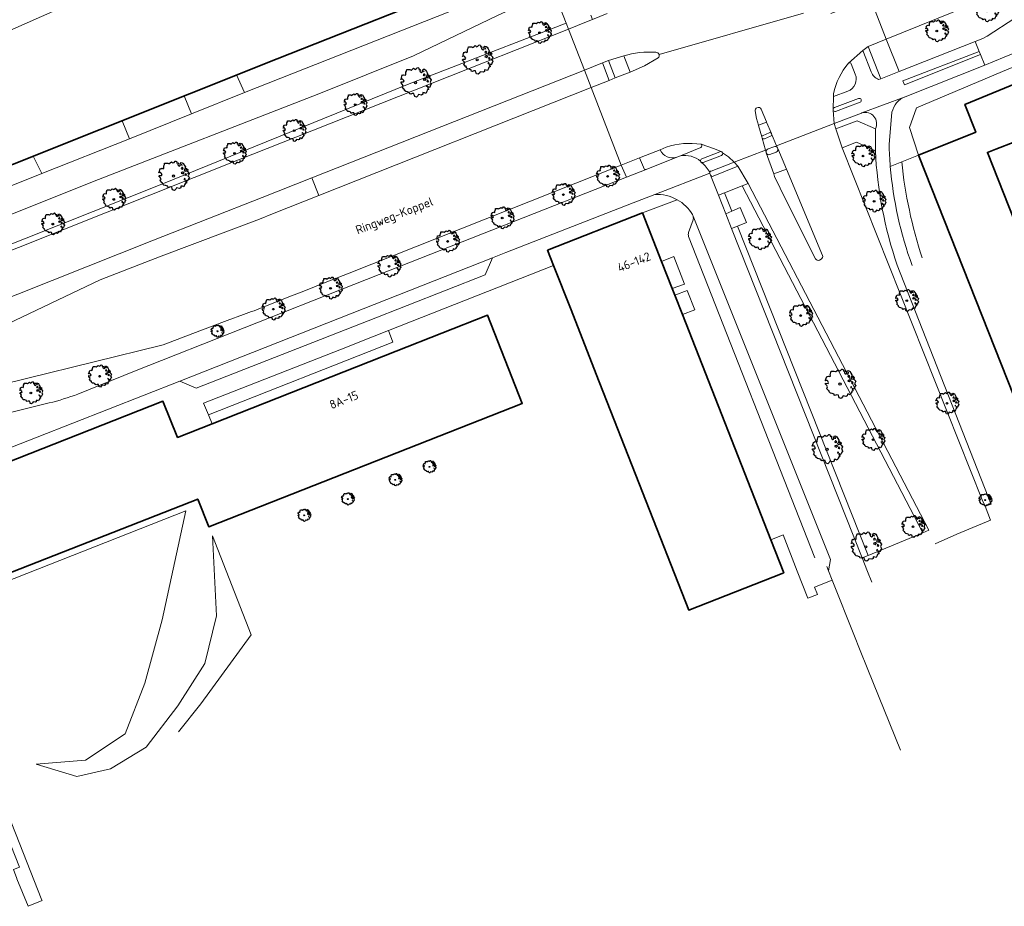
# Model space of a CAD drawing. Header units: metres. Extents: x 152391 to 157968, y 462336 to 467280.
# Tile 150 of 256: x 154747 to 154899, y 464107 to 464243. Entities that reach past the tile are written whole.
import ezdxf
from ezdxf.enums import TextEntityAlignment as Align

# ---------------------------------------------------------------- set-up
doc = ezdxf.new("R2010")
doc.units = ezdxf.units.M
doc.header["$LTSCALE"] = 0.75
doc.layers.get('0').update_dxf_attribs({"lineweight": 25})
for name, color, linetype, lineweight in [('B-GV-GR-BOOM-S', 252, 'Continuous', 25), ('B-WE-GK-BESCHOEIING-G', 251, 'GK-BESCHOEIING', 35), ('B-WE-GR-GROENVOORZIENING-GV', 251, 'Continuous', 18), ('B-WE-GR-HAAG-GV', 251, 'Continuous', 13), ('B-WE-GW-TALUD_KRUIN-G', 251, 'Continuous', 18), ('B-WE-OG-BEBOUWING-GV', 6, 'Continuous', 35), ('B-WE-OG-BEBOUWING-T18', 1, 'Continuous', 18), ('B-WE-OG-TERREIN_CULTUURSCHEIDING-GV', 251, 'Continuous', 18), ('B-WE-OG-TOPOGRAFIE-T18', 1, 'Continuous', 18), ('B-WE-OG-WATER_KANAAL-GV', 251, 'Continuous', 18), ('B-WE-OG-WATER_SLOOT-GV', 251, 'Continuous', 18), ('B-WE-VH-VERHARDING_ASFALT-GV', 251, 'Continuous', 18), ('B-WE-VH-VERHARDING_BETON-GV', 251, 'Continuous', 18), ('B-WE-VH-VERHARDING_BETONSTRAATSTEEN-GV', 251, 'Continuous', 18), ('B-WE-VH-VERHARDING_TEGEL-GV', 251, 'Continuous', 18)]:
    doc.layers.add(name, color=color, linetype=linetype, lineweight=lineweight)
doc.styles.add('NLCS-ISO-M750-T18', font='NLCS-ISO.ttf', dxfattribs={"height": 1.35})
doc.linetypes.add('GK-BESCHOEIING', pattern='A,30,-5,[1,NLCS.SHX,S=1,R=0,X=0,Y=0],-5', length=40)

# ---------------------------------------------------------------- blocks, each defined once
blk = doc.blocks.new('SGR-BOOM_0_10')
at = {"linetype": 'Continuous'}
for p, q in [((-0.96, 0.21), (-0.93, 0.27)), ((-0.84, 0.23), (-0.96, 0.21)), ((-0.94, -0.02), (-0.94, 0.05)), ((-0.94, 0.05), (-0.78, 0.04)), ((-0.93, 0.27), (-0.9, 0.3)), ((-0.92, 0.33), (-0.86, 0.49)), ((-0.9, 0.3), (-0.92, 0.33)), ((-0.86, 0.49), (-0.82, 0.48)), ((-0.8, 0.19), (-0.84, 0.23)), ((-0.82, 0.48), (-0.75, 0.51)), ((-0.75, 0.1), (-0.8, 0.19)), ((-0.78, 0.04), (-0.75, 0.1)), ((-0.75, 0.51), (-0.66, 0.48)), ((-0.66, 0.48), (-0.63, 0.52)), ((-0.64, 0.61), (-0.62, 0.67)), ((-0.63, 0.52), (-0.64, 0.61)), ((-0.62, 0.67), (-0.59, 0.75)), ((-0.59, 0.75), (-0.57, 0.84)), ((-0.57, 0.84), (-0.38, 0.84)), ((-0.38, 0.84), (-0.29, 0.81)), ((-0.29, 0.81), (-0.26, 0.82)), ((-0.26, 0.82), (-0.21, 0.87)), ((-0.21, 0.87), (-0.13, 0.93)), ((-0.13, 0.93), (-0.07, 0.89)), ((-0.07, 0.89), (-0.04, 0.85)), ((-0.04, 0.85), (0.04, 0.89)), ((0.04, 0.89), (0.12, 0.96)), ((0.12, 0.96), (0.15, 0.97)), ((0.15, 0.97), (0.19, 0.95)), ((0.19, 0.95), (0.22, 0.93)), ((0.23, 0.86), (0.21, 0.84)), ((0.21, 0.84), (0.3, 0.85)), ((0.22, 0.93), (0.23, 0.86)), ((0.3, 0.83), (0.29, 0.72)), ((0.29, 0.72), (0.32, 0.7)), ((0.3, 0.85), (0.3, 0.83)), ((0.32, 0.7), (0.39, 0.65)), ((0.39, 0.65), (0.42, 0.68)), ((0.42, 0.68), (0.45, 0.72)), ((0.44, 0.79), (0.5, 0.88)), ((0.45, 0.72), (0.44, 0.79)), ((0.5, 0.88), (0.57, 0.86)), ((0.53, 0.51), (0.5, 0.49)), ((0.5, 0.49), (0.52, 0.46)), ((0.52, 0.23), (0.5, 0.19)), ((0.5, 0.19), (0.58, 0.18)), ((0.55, 0.77), (0.52, 0.75)), ((0.52, 0.75), (0.53, 0.7)), ((0.52, 0.46), (0.55, 0.47)), ((0.59, 0.26), (0.52, 0.23)), ((0.53, 0.7), (0.54, 0.7)), ((0.55, 0.55), (0.53, 0.51)), ((0.54, 0.71), (0.55, 0.77)), ((0.58, 0.55), (0.55, 0.55)), ((0.55, 0.47), (0.58, 0.44)), ((0.57, 0.86), (0.65, 0.82)), ((0.61, 0.53), (0.58, 0.55)), ((0.58, 0.44), (0.61, 0.47)), ((0.58, 0.18), (0.63, 0.14)), ((0.63, 0.26), (0.59, 0.26)), ((0.63, 0.49), (0.61, 0.53)), ((0.61, 0.47), (0.63, 0.49)), ((0.68, 0.22), (0.63, 0.26)), ((0.63, 0.14), (0.68, 0.21)), ((0.65, 0.82), (0.7, 0.71)), ((0.68, 0.21), (0.7, 0.23)), ((0.74, 0.45), (0.69, 0.39)), ((0.69, 0.39), (0.72, 0.35)), ((0.7, 0.71), (0.78, 0.59)), ((0.72, 0.35), (0.78, 0.32)), ((0.78, 0.59), (0.74, 0.45)), ((0.76, 0.1), (0.74, 0.06)), ((0.81, 0.03), (0.74, 0.06)), ((0.8, 0.13), (0.76, 0.17)), ((0.76, 0.17), (0.76, 0.13)), ((0.76, 0.13), (0.76, 0.1)), ((0.78, 0.32), (0.81, 0.33)), ((0.83, 0.11), (0.8, 0.13)), ((0.83, 0.48), (0.81, 0.46)), ((0.81, 0.46), (0.82, 0.42)), ((0.81, 0.33), (0.88, 0.32)), ((0.81, 0.03), (0.85, 0.08)), ((0.82, 0.42), (0.86, 0.39)), ((0.87, 0.48), (0.83, 0.48)), ((0.85, 0.08), (0.83, 0.11)), ((0.86, 0.41), (0.92, 0.38)), ((0.86, 0.39), (0.87, 0.41)), ((0.91, 0.43), (0.87, 0.48)), ((0.88, 0.32), (0.92, 0.29)), ((0.97, 0.4), (0.91, 0.43)), ((0.92, 0.38), (0.97, 0.4)), ((0.92, 0.29), (1.02, 0.18)), ((0.97, 0.06), (0.94, 0.02)), ((0.94, 0.02), (0.99, -0.05)), ((1.02, 0.18), (0.97, 0.06)), ((-0.87, -0.1), (-0.94, -0.02)), ((-0.81, -0.18), (-0.87, -0.1)), ((-0.87, -0.28), (-0.84, -0.24)), ((-0.76, -0.42), (-0.87, -0.28)), ((-0.84, -0.24), (-0.81, -0.18)), ((-0.7, -0.44), (-0.76, -0.42)), ((-0.72, -0.51), (-0.7, -0.44)), ((-0.62, -0.59), (-0.72, -0.51)), ((-0.51, -0.61), (-0.62, -0.59)), ((-0.38, -0.66), (-0.51, -0.61)), ((-0.38, -0.73), (-0.38, -0.66)), ((-0.31, -0.75), (-0.38, -0.73)), ((-0.23, -0.71), (-0.31, -0.75)), ((-0.11, -0.72), (-0.23, -0.71)), ((-0.09, -0.8), (-0.11, -0.72)), ((-0.07, -0.84), (-0.09, -0.8)), ((-0.05, -0.9), (-0.07, -0.84)), ((0.06, -0.94), (-0.05, -0.9)), ((0.14, -0.86), (0.06, -0.94)), ((0.2, -0.77), (0.14, -0.86)), ((0.38, -0.81), (0.2, -0.77)), ((0.47, -0.76), (0.38, -0.81)), ((0.47, -0.65), (0.47, -0.76)), ((0.58, -0.66), (0.47, -0.65)), ((0.66, -0.7), (0.58, -0.66)), ((0.72, -0.57), (0.66, -0.7)), ((0.72, -0.16), (0.7, -0.2)), ((0.7, -0.2), (0.7, -0.24)), ((0.71, -0.24), (0.75, -0.23)), ((0.75, -0.19), (0.72, -0.16)), ((0.76, -0.5), (0.72, -0.57)), ((0.75, -0.23), (0.75, -0.19)), ((0.77, -0.47), (0.76, -0.5)), ((0.83, -0.45), (0.77, -0.47)), ((0.82, -0.27), (0.78, -0.33)), ((0.78, -0.33), (0.8, -0.36)), ((0.8, -0.36), (0.84, -0.4)), ((0.89, -0.33), (0.82, -0.27)), ((0.84, -0.4), (0.83, -0.45)), ((0.93, -0.29), (0.89, -0.33)), ((0.95, -0.24), (0.93, -0.29)), ((0.97, -0.17), (0.95, -0.24)), ((1.04, -0.1), (0.97, -0.17)), ((0.99, -0.05), (1.04, -0.1))]:
    blk.add_line(p, q, dxfattribs=at)
blk.add_circle((0, 0), 0.0711, dxfattribs=at)
blk = doc.blocks.new('SGR-BOOM_21_30')
at = {"linetype": 'Continuous'}
for p, q in [((-0.47, 1.45), (-0.37, 1.55)), ((-0.37, 1.55), (-0.23, 1.65)), ((-0.23, 1.65), (-0.13, 1.58)), ((-0.13, 1.58), (-0.06, 1.52)), ((-0.06, 1.52), (0.07, 1.58)), ((0.07, 1.58), (0.2, 1.71)), ((0.2, 1.71), (0.26, 1.73)), ((0.26, 1.73), (0.33, 1.7)), ((0.33, 1.7), (0.39, 1.65)), ((0.4, 1.53), (0.38, 1.5)), ((0.39, 1.65), (0.4, 1.53)), ((0.79, 1.4), (0.89, 1.56)), ((0.89, 1.56), (1.02, 1.53)), ((1.02, 1.53), (1.16, 1.45)), ((-1.7, 0.37), (-1.66, 0.48)), ((-1.49, 0.41), (-1.7, 0.37)), ((-1.68, -0.03), (-1.67, 0.09)), ((-1.67, 0.09), (-1.39, 0.07)), ((-1.66, 0.48), (-1.6, 0.53)), ((-1.63, 0.58), (-1.53, 0.87)), ((-1.6, 0.53), (-1.63, 0.58)), ((-1.53, 0.87), (-1.46, 0.86)), ((-1.42, 0.33), (-1.49, 0.41)), ((-1.46, 0.86), (-1.34, 0.91)), ((-1.33, 0.18), (-1.42, 0.33)), ((-1.39, 0.07), (-1.33, 0.18)), ((-1.34, 0.91), (-1.18, 0.86)), ((-1.18, 0.86), (-1.12, 0.92)), ((-1.13, 1.09), (-1.11, 1.19)), ((-1.12, 0.92), (-1.13, 1.09)), ((-1.11, 1.19), (-1.05, 1.33)), ((-1.05, 1.33), (-1.02, 1.5)), ((-1.02, 1.5), (-0.67, 1.5)), ((-0.67, 1.5), (-0.52, 1.43)), ((-0.52, 1.43), (-0.47, 1.45)), ((0.38, 1.5), (0.53, 1.52)), ((0.54, 1.48), (0.51, 1.29)), ((0.51, 1.29), (0.57, 1.24)), ((0.53, 1.52), (0.54, 1.48)), ((0.57, 1.24), (0.69, 1.15)), ((0.69, 1.15), (0.75, 1.2)), ((0.75, 1.2), (0.8, 1.29)), ((0.8, 1.29), (0.79, 1.4)), ((0.94, 0.91), (0.89, 0.87)), ((0.89, 0.87), (0.93, 0.83)), ((0.93, 0.41), (0.89, 0.33)), ((0.89, 0.33), (1.03, 0.32)), ((0.97, 1.37), (0.93, 1.33)), ((0.93, 1.33), (0.95, 1.25)), ((0.93, 0.83), (0.98, 0.84)), ((1.05, 0.46), (0.93, 0.41)), ((0.97, 0.97), (0.94, 0.91)), ((0.95, 1.25), (0.96, 1.24)), ((0.96, 1.27), (0.97, 1.37)), ((1.03, 0.97), (0.97, 0.97)), ((0.98, 0.84), (1.03, 0.78)), ((1.08, 0.94), (1.03, 0.97)), ((1.03, 0.78), (1.08, 0.84)), ((1.03, 0.32), (1.11, 0.25)), ((1.11, 0.46), (1.05, 0.46)), ((1.12, 0.87), (1.08, 0.94)), ((1.08, 0.84), (1.12, 0.87)), ((1.22, 0.4), (1.11, 0.46)), ((1.11, 0.25), (1.2, 0.37)), ((1.16, 1.45), (1.25, 1.27)), ((1.2, 0.37), (1.24, 0.41)), ((1.32, 0.79), (1.23, 0.69)), ((1.23, 0.69), (1.27, 0.63)), ((1.25, 1.27), (1.38, 1.06)), ((1.27, 0.63), (1.38, 0.56)), ((1.34, 0.18), (1.31, 0.1)), ((1.43, 0.05), (1.31, 0.1)), ((1.38, 1.06), (1.32, 0.79)), ((1.36, 0.3), (1.34, 0.23)), ((1.34, 0.23), (1.34, 0.18)), ((1.43, 0.23), (1.36, 0.3)), ((1.38, 0.56), (1.44, 0.6)), ((1.47, 0.2), (1.43, 0.23)), ((1.43, 0.05), (1.51, 0.14)), ((1.47, 0.86), (1.44, 0.81)), ((1.44, 0.81), (1.46, 0.74)), ((1.44, 0.6), (1.57, 0.56)), ((1.46, 0.74), (1.53, 0.69)), ((1.54, 0.86), (1.47, 0.86)), ((1.51, 0.14), (1.47, 0.2)), ((1.53, 0.73), (1.64, 0.68)), ((1.53, 0.69), (1.54, 0.73)), ((1.62, 0.76), (1.54, 0.86)), ((1.57, 0.56), (1.64, 0.51)), ((1.73, 0.71), (1.62, 0.76)), ((1.64, 0.68), (1.73, 0.71)), ((1.64, 0.51), (1.81, 0.32)), ((1.72, 0.1), (1.67, 0.04)), ((1.67, 0.04), (1.76, -0.09)), ((1.81, 0.32), (1.72, 0.1)), ((-1.54, -0.18), (-1.68, -0.03)), ((-1.55, -0.51), (-1.49, -0.42)), ((-1.35, -0.75), (-1.55, -0.51)), ((-1.44, -0.32), (-1.54, -0.18)), ((-1.49, -0.42), (-1.44, -0.32)), ((-1.25, -0.78), (-1.35, -0.75)), ((-1.27, -0.9), (-1.25, -0.78)), ((-1.11, -1.05), (-1.27, -0.9)), ((-0.91, -1.08), (-1.11, -1.05)), ((-0.67, -1.18), (-0.91, -1.08)), ((-0.68, -1.29), (-0.67, -1.18)), ((-0.55, -1.33), (-0.68, -1.29)), ((-0.4, -1.26), (-0.55, -1.33)), ((-0.19, -1.28), (-0.4, -1.26)), ((-0.16, -1.43), (-0.19, -1.28)), ((-0.13, -1.49), (-0.16, -1.43)), ((-0.1, -1.61), (-0.13, -1.49)), ((0.36, -1.38), (0.25, -1.52)), ((0.68, -1.44), (0.36, -1.38)), ((0.83, -1.36), (0.68, -1.44)), ((0.84, -1.16), (0.83, -1.36)), ((1.03, -1.18), (0.84, -1.16)), ((1.18, -1.24), (1.03, -1.18)), ((1.29, -1.01), (1.18, -1.24)), ((1.29, -0.29), (1.24, -0.36)), ((1.24, -0.36), (1.25, -0.42)), ((1.26, -0.42), (1.33, -0.41)), ((1.33, -0.34), (1.29, -0.29)), ((1.36, -0.88), (1.29, -1.01)), ((1.33, -0.41), (1.33, -0.34)), ((1.37, -0.83), (1.36, -0.88)), ((1.48, -0.8), (1.37, -0.83)), ((1.46, -0.47), (1.39, -0.59)), ((1.39, -0.59), (1.43, -0.64)), ((1.43, -0.64), (1.5, -0.7)), ((1.58, -0.59), (1.46, -0.47)), ((1.5, -0.7), (1.48, -0.8)), ((1.66, -0.52), (1.58, -0.59)), ((1.68, -0.42), (1.66, -0.52)), ((1.72, -0.31), (1.68, -0.42)), ((1.84, -0.18), (1.72, -0.31)), ((1.76, -0.09), (1.84, -0.18)), ((0.11, -1.67), (-0.1, -1.61)), ((0.25, -1.52), (0.11, -1.67))]:
    blk.add_line(p, q, dxfattribs=at)
blk.add_circle((0, 0), 0.126, dxfattribs=at)
blk = doc.blocks.new('SGR-BOOM_31_50')
at = {"linetype": 'Continuous'}
for p, q in [((-1.51, 1.45), (-1.48, 1.58)), ((-1.48, 1.58), (-1.4, 1.78)), ((-1.4, 1.78), (-1.36, 2)), ((-1.36, 2), (-0.89, 2)), ((-0.89, 2), (-0.69, 1.91)), ((-0.69, 1.91), (-0.63, 1.93)), ((-0.63, 1.93), (-0.49, 2.06)), ((-0.49, 2.06), (-0.3, 2.2)), ((-0.3, 2.2), (-0.18, 2.11)), ((-0.18, 2.11), (-0.08, 2.02)), ((-0.08, 2.02), (0.09, 2.11)), ((0.09, 2.11), (0.27, 2.28)), ((0.27, 2.28), (0.35, 2.31)), ((0.35, 2.31), (0.44, 2.26)), ((0.44, 2.26), (0.52, 2.2)), ((0.54, 2.04), (0.51, 2)), ((0.51, 2), (0.71, 2.02)), ((0.52, 2.2), (0.54, 2.04)), ((0.72, 1.98), (0.68, 1.71)), ((0.68, 1.71), (0.75, 1.65)), ((0.71, 2.02), (0.72, 1.98)), ((0.75, 1.65), (0.92, 1.54)), ((0.92, 1.54), (1, 1.6)), ((1, 1.6), (1.06, 1.71)), ((1.05, 1.87), (1.19, 2.09)), ((1.06, 1.71), (1.05, 1.87)), ((1.19, 2.09), (1.36, 2.04)), ((1.3, 1.82), (1.23, 1.78)), ((1.23, 1.78), (1.27, 1.67)), ((1.27, 1.67), (1.28, 1.65)), ((1.28, 1.69), (1.3, 1.82)), ((1.36, 2.04), (1.54, 1.93)), ((1.54, 1.93), (1.67, 1.69)), ((1.67, 1.69), (1.84, 1.41)), ((-2.27, 0.49), (-2.21, 0.64)), ((-1.99, 0.55), (-2.27, 0.49)), ((-2.24, -0.04), (-2.22, 0.11)), ((-2.22, 0.11), (-1.85, 0.09)), ((-2.21, 0.64), (-2.13, 0.71)), ((-2.18, 0.77), (-2.04, 1.17)), ((-2.13, 0.71), (-2.18, 0.77)), ((-2.04, 1.17), (-1.94, 1.14)), ((-1.9, 0.44), (-1.99, 0.55)), ((-1.94, 1.14), (-1.79, 1.21)), ((-1.77, 0.25), (-1.9, 0.44)), ((-1.85, 0.09), (-1.77, 0.25)), ((-1.79, 1.21), (-1.57, 1.14)), ((-1.57, 1.14), (-1.49, 1.23)), ((-1.49, 1.23), (-1.51, 1.45)), ((1.25, 1.21), (1.19, 1.17)), ((1.19, 1.17), (1.23, 1.1)), ((1.23, 0.55), (1.19, 0.44)), ((1.19, 0.44), (1.37, 0.42)), ((1.23, 1.1), (1.31, 1.12)), ((1.4, 0.62), (1.23, 0.55)), ((1.3, 1.3), (1.25, 1.21)), ((1.37, 1.3), (1.3, 1.3)), ((1.31, 1.12), (1.37, 1.03)), ((1.44, 1.25), (1.37, 1.3)), ((1.37, 1.03), (1.44, 1.12)), ((1.37, 0.42), (1.48, 0.33)), ((1.48, 0.62), (1.4, 0.62)), ((1.5, 1.17), (1.44, 1.25)), ((1.44, 1.12), (1.5, 1.17)), ((1.62, 0.53), (1.48, 0.62)), ((1.48, 0.33), (1.61, 0.49)), ((1.61, 0.49), (1.65, 0.55)), ((1.76, 1.06), (1.64, 0.93)), ((1.64, 0.93), (1.7, 0.84)), ((1.7, 0.84), (1.84, 0.75)), ((1.79, 0.25), (1.75, 0.14)), ((1.91, 0.07), (1.75, 0.14)), ((1.84, 1.41), (1.76, 1.06)), ((1.81, 0.4), (1.79, 0.31)), ((1.79, 0.31), (1.79, 0.25)), ((1.9, 0.31), (1.81, 0.4)), ((1.84, 0.75), (1.92, 0.79)), ((1.96, 0.27), (1.9, 0.31)), ((1.91, 0.07), (2.01, 0.18)), ((1.96, 1.14), (1.92, 1.08)), ((1.92, 1.08), (1.95, 0.99)), ((1.92, 0.79), (2.09, 0.75)), ((1.95, 0.99), (2.04, 0.93)), ((2.06, 1.14), (1.96, 1.14)), ((2.01, 0.18), (1.96, 0.27)), ((2.04, 0.97), (2.18, 0.9)), ((2.04, 0.93), (2.06, 0.97)), ((2.16, 1.01), (2.06, 1.14)), ((2.09, 0.75), (2.18, 0.68)), ((2.3, 0.95), (2.16, 1.01)), ((2.18, 0.9), (2.3, 0.95)), ((2.18, 0.68), (2.41, 0.42)), ((2.29, 0.14), (2.23, 0.05)), ((2.23, 0.05), (2.35, -0.13)), ((2.41, 0.42), (2.29, 0.14)), ((-2.05, -0.24), (-2.24, -0.04)), ((-2.07, -0.67), (-1.99, -0.56)), ((-1.8, -1), (-2.07, -0.67)), ((-1.91, -0.43), (-2.05, -0.24)), ((-1.99, -0.56), (-1.91, -0.43)), ((-1.67, -1.05), (-1.8, -1)), ((-1.7, -1.2), (-1.67, -1.05)), ((-1.48, -1.4), (-1.7, -1.2)), ((-1.22, -1.44), (-1.48, -1.4)), ((-0.89, -1.57), (-1.22, -1.44)), ((1.72, -1.35), (1.58, -1.66)), ((1.72, -0.39), (1.65, -0.48)), ((1.65, -0.48), (1.67, -0.56)), ((1.68, -0.56), (1.78, -0.54)), ((1.78, -0.45), (1.72, -0.39)), ((1.81, -1.18), (1.72, -1.35)), ((1.78, -0.54), (1.78, -0.45)), ((1.82, -1.11), (1.81, -1.18)), ((1.98, -1.07), (1.82, -1.11)), ((1.95, -0.63), (1.85, -0.78)), ((1.85, -0.78), (1.9, -0.85)), ((1.9, -0.85), (1.99, -0.94)), ((2.1, -0.78), (1.95, -0.63)), ((1.99, -0.94), (1.98, -1.07)), ((2.21, -0.7), (2.1, -0.78)), ((2.24, -0.56), (2.21, -0.7)), ((2.29, -0.41), (2.24, -0.56)), ((2.46, -0.24), (2.29, -0.41)), ((2.35, -0.13), (2.46, -0.24)), ((-0.91, -1.72), (-0.89, -1.57)), ((-0.73, -1.77), (-0.91, -1.72)), ((-0.53, -1.68), (-0.73, -1.77)), ((-0.25, -1.7), (-0.53, -1.68)), ((-0.21, -1.9), (-0.25, -1.7)), ((-0.18, -1.99), (-0.21, -1.9)), ((-0.13, -2.14), (-0.18, -1.99)), ((0.15, -2.23), (-0.13, -2.14)), ((0.34, -2.03), (0.15, -2.23)), ((0.47, -1.83), (0.34, -2.03)), ((0.91, -1.92), (0.47, -1.83)), ((1.11, -1.81), (0.91, -1.92)), ((1.13, -1.55), (1.11, -1.81)), ((1.37, -1.57), (1.13, -1.55)), ((1.58, -1.66), (1.37, -1.57))]:
    blk.add_line(p, q, dxfattribs=at)
blk.add_circle((0, 0), 0.169, dxfattribs=at)

msp = doc.modelspace()

# ---------------------------------------------------------------- linework, layer by layer
at = {"layer": 'B-WE-GK-BESCHOEIING-G'}
msp.add_lwpolyline([(154831.57, 464254.79), (154818.16, 464249.43), (154787.19, 464237.18), (154746.39, 464220.89), (154699.38, 464202.25), (154674.27, 464192.08), (154657.77, 464185.32), (154637.26, 464176.19), (154620.49, 464168.43), (154606.04, 464162.02), (154599.53, 464159.22), (154587.06, 464153.59), (154555.54, 464140.99)], dxfattribs=at)
at = {"layer": 'B-WE-GR-GROENVOORZIENING-GV'}
msp.add_lwpolyline([(154848.06, 464201.79), (154849.93, 464202.47), (154848.3, 464206.7), (154846.42, 464205.96)], close=True, dxfattribs=at)
at = {"layer": 'B-WE-GR-HAAG-GV'}
msp.add_lwpolyline([(154846.42, 464205.96), (154848.06, 464201.79), (154849.93, 464202.47), (154848.3, 464206.7)], close=True, dxfattribs=at)
at = {"layer": 'B-WE-GW-TALUD_KRUIN-G'}
msp.add_lwpolyline([(154561.48, 464138.86), (154563.34, 464138.26), (154568.32, 464140.68), (154569.38, 464140.36), (154570.37, 464140.77), (154577.42, 464143.66), (154594.16, 464150.17), (154603.56, 464155), (154627.1, 464165.36), (154649.76, 464175.33), (154682.18, 464188.09), (154720.29, 464202.84), (154758.72, 464218.23), (154793.59, 464231.79), (154808.2, 464237.62), (154821.13, 464243.83), (154824.85, 464245.51), (154824.13, 464248.23), (154826.85, 464249.06), (154827.73, 464250.3)], dxfattribs=at)
at = {"layer": 'B-WE-OG-BEBOUWING-GV'}
for points in [[(154900.99, 464233.34), (154893.16, 464230.14), (154894.84, 464225.85), (154886.02, 464222.34), (154905.62, 464172.76)], [(154913.16, 464180.88), (154896.62, 464222.75), (154897.95, 464223.26), (154903.78, 464225.51)]]:
    msp.add_lwpolyline(points, dxfattribs=at)
for points in [[(154863.25, 464163.08), (154849.63, 464197.77), (154848.47, 464200.74), (154848.06, 464201.79), (154846.42, 464205.96), (154843.48, 464213.43), (154828.84, 464207.68), (154829.77, 464205.33), (154832.46, 464198.48), (154836.35, 464188.57), (154850.6, 464152.26), (154864.99, 464157.91), (154865.24, 464158.01)], [(154805.54, 464192.12), (154777.15, 464180.94), (154771.82, 464178.84), (154769.58, 464184.42), (154737.85, 464171.96), (154737.86, 464171.94), (154743.71, 464157.1), (154774.93, 464169.36), (154776.64, 464165.1), (154824.94, 464184.08), (154819.59, 464197.66)]]:
    msp.add_lwpolyline(points, close=True, dxfattribs=at)
at = {"layer": 'B-WE-OG-TERREIN_CULTUURSCHEIDING-GV'}
for points in [[(154911.79, 464252.65), (154881.03, 464240.21), (154883.04, 464235.18), (154894.72, 464239.84), (154895.9, 464240.28), (154896.59, 464240.63), (154905.12, 464246.23)], [(154691.53, 464186.92), (154769.16, 464217.74), (154807.26, 464233.18), (154831.7, 464242.65), (154828.46, 464250.94), (154827.73, 464250.3), (154826.85, 464249.06), (154824.13, 464248.23), (154824.85, 464245.51), (154821.13, 464243.83), (154808.2, 464237.62), (154793.59, 464231.79), (154758.72, 464218.23), (154720.29, 464202.84)], [(154720.29, 464202.84), (154758.72, 464218.23), (154793.59, 464231.79), (154808.2, 464237.62), (154821.13, 464243.83), (154824.85, 464245.51), (154824.13, 464248.23), (154826.85, 464249.06), (154827.73, 464250.3), (154826.06, 464249.36), (154824.04, 464248.55), (154819.41, 464246.7), (154802.34, 464239.95), (154782.15, 464231.99), (154773.96, 464228.7), (154764.41, 464224.83), (154750.91, 464219.5), (154732.28, 464212.07)], [(154619.8, 464155.71), (154637.26, 464163.57), (154637.39, 464163.67), (154644.8, 464166.89), (154660.89, 464173.67), (154692.87, 464186.42), (154781.21, 464221.61), (154790.04, 464225.1), (154832.07, 464241.71), (154831.7, 464242.65), (154807.26, 464233.18), (154769.16, 464217.74), (154691.53, 464186.92), (154674.07, 464179.91), (154656.7, 464172.97), (154628.03, 464160.51), (154619.44, 464156.64), (154611.24, 464152.74), (154594.89, 464144.81), (154583.04, 464138.74), (154573.61, 464133.86), (154574.14, 464133.03)], [(154879.36, 464223), (154876.46, 464224.33), (154874.22, 464223.46), (154895.84, 464169.23), (154896.27, 464168.24), (154897.22, 464168.56), (154896.77, 464169.69), (154882.72, 464205.39)], [(154756.48, 464185.52), (154765.2, 464189.06), (154798.99, 464202.38), (154802.88, 464203.92), (154840.99, 464218.92), (154840.2, 464220.8), (154798.28, 464204.17), (154794.32, 464202.6), (154791.53, 464201.49), (154788.74, 464200.38), (154784.01, 464198.51), (154783.62, 464198.36), (154783.23, 464198.22), (154781.99, 464197.77), (154779.49, 464196.84), (154775.27, 464195.26), (154772.45, 464194.2), (154769.63, 464193.12), (154769.41, 464193.04), (154738.05, 464185.34)], [(154626.84, 464137.29), (154641.76, 464143.08), (154642.22, 464143.26), (154651.23, 464146.84), (154691.19, 464162.7), (154692.31, 464163.15), (154706.77, 464169.34), (154712.97, 464171.82), (154720.96, 464174.89), (154723.23, 464175.78), (154725.52, 464176.63), (154727.9, 464177.47), (154731.56, 464178.71), (154734.25, 464179.58), (154736.94, 464180.42), (154752.02, 464184.16)], [(154771.99, 464133.52), (154775.39, 464137.8), (154783.17, 464148.44), (154777.19, 464163.7), (154777.81, 464151.37), (154776.02, 464144.05), (154771.89, 464137.49), (154767, 464131.16), (154761.47, 464127.8), (154756.32, 464126.62), (154750.05, 464128.52), (154757.63, 464129.15), (154763.77, 464133.22), (154766.79, 464140.99), (154769.45, 464150.74), (154773.11, 464167.54), (154743.19, 464155.81), (154736.99, 464171.57)]]:
    msp.add_lwpolyline(points, dxfattribs=at)
for points in [[(154882.72, 464205.39, -0.069696), (154879.36, 464223)], [(154752.02, 464184.16, 0.029828), (154756.48, 464185.52)]]:
    msp.add_lwpolyline(points, format="xyb", dxfattribs=at)
for points in [[(154886.67, 464164.17), (154887.6, 464164.56), (154859.75, 464217.94), (154858.82, 464217.58)], [(154856.1, 464216.52), (154855.17, 464216.15), (154856.3, 464213.3), (154857.22, 464213.7)], [(154856.1, 464216.52), (154857.22, 464213.7), (154858.51, 464214.25), (154859.52, 464211.95), (154858.14, 464211.39), (154878.25, 464160.67), (154886.67, 464164.17), (154858.82, 464217.58)], [(154877.32, 464160.29), (154878.25, 464160.67), (154858.14, 464211.39), (154857.21, 464211.02)]]:
    msp.add_lwpolyline(points, close=True, dxfattribs=at)
at = {"layer": 'B-WE-OG-WATER_KANAAL-GV'}
for points in [[(155176.89, 464410.71), (155116.15, 464389.9), (154991, 464337.4), (154853.1, 464284.44), (154852.44, 464284.18), (154850.83, 464283.57), (154848.42, 464282.64), (154844.69, 464281.21), (154842.88, 464280.51), (154834.68, 464277.36), (154832.27, 464276.44), (154830.73, 464275.84), (154829.97, 464275.55), (154776.08, 464254.85), (154570.28, 464163.94)], [(154570.28, 464163.94), (154776.08, 464254.85), (154829.97, 464275.55), (154830.73, 464275.84), (154832.27, 464276.44), (154834.68, 464277.36), (154842.88, 464280.51), (154844.69, 464281.21), (154848.42, 464282.64), (154850.83, 464283.57), (154852.44, 464284.18), (154853.1, 464284.44), (154991, 464337.4)], [(154746.39, 464220.89), (154749.6, 464222.17), (154763.27, 464227.63), (154772.86, 464231.46), (154780.93, 464234.68), (154787.19, 464237.18), (154818.16, 464249.43), (154831.57, 464254.79), (154835.05, 464258), (154836.64, 464258.59), (154837.4, 464258.89), (154839, 464259.53), (154841.36, 464260.47), (154849.54, 464263.72), (154851.29, 464264.41), (154855.04, 464265.91), (154857.42, 464266.85), (154859.01, 464267.48), (154859.67, 464267.72), (154861.39, 464268.38), (154865.43, 464268.33), (154881.47, 464274.57), (154900.08, 464281.91)]]:
    msp.add_lwpolyline(points, dxfattribs=at)
at = {"layer": 'B-WE-OG-WATER_SLOOT-GV'}
for points in [[(154782.15, 464231.99), (154802.34, 464239.95), (154819.41, 464246.7), (154818.16, 464249.43), (154787.19, 464237.18), (154780.93, 464234.68)], [(154782.15, 464231.99), (154780.93, 464234.68), (154772.86, 464231.46), (154773.96, 464228.7)], [(154773.96, 464228.7), (154772.86, 464231.46), (154763.27, 464227.63), (154764.41, 464224.83)], [(154764.41, 464224.83), (154763.27, 464227.63), (154749.6, 464222.17), (154750.91, 464219.5)], [(154730.97, 464214.77), (154732.28, 464212.07), (154750.91, 464219.5), (154749.6, 464222.17), (154746.39, 464220.89)]]:
    msp.add_lwpolyline(points, close=True, dxfattribs=at)
at = {"layer": 'B-WE-VH-VERHARDING_ASFALT-GV'}
msp.add_lwpolyline([(154881.03, 464240.21), (154911.79, 464252.65), (155000, 464288.31), (155009.47, 464292.14), (155055.87, 464310.9), (155053.33, 464317.17), (155006.94, 464298.4), (155000, 464295.59), (154909.27, 464258.88), (154878.59, 464246.47)], close=True, dxfattribs=at)
for points in [[(154875.21, 464236.47), (154875.24, 464236.5), (154877.41, 464238.46), (154878.23, 464239.07), (154881.03, 464240.21), (154878.59, 464246.47), (154875.78, 464245.38), (154874.83, 464245.02), (154872.52, 464244.16)], [(154838.04, 464244.13), (154835.75, 464243.21), (154834.87, 464242.84), (154832.07, 464241.71), (154834.52, 464235.43), (154837.3, 464236.54), (154838.22, 464236.89), (154840.59, 464237.6)], [(154868.31, 464244.2), (154846.02, 464237.82)], [(154846.02, 464237.82), (154868.31, 464244.2)], [(154695.28, 464180.27), (154768.14, 464209.22), (154784.84, 464215.8), (154792.51, 464218.83), (154834.52, 464235.43), (154832.07, 464241.71), (154790.04, 464225.1), (154781.21, 464221.61), (154692.87, 464186.42), (154660.89, 464173.67), (154644.8, 464166.89), (154637.39, 464163.67), (154637.26, 464163.57), (154619.8, 464155.71)], [(154845.89, 464237.3), (154843.8, 464236.08), (154841.56, 464235.12), (154839.27, 464234.21), (154838.36, 464233.83), (154835.55, 464232.74), (154840.2, 464220.8), (154843.02, 464221.92), (154843.94, 464222.27), (154846.22, 464223.15), (154847.13, 464223.57)], [(154798.28, 464204.17), (154840.2, 464220.8), (154835.55, 464232.74), (154793.58, 464216.09), (154786.47, 464213.27), (154784.46, 464212.47), (154769.29, 464206.78), (154759.89, 464203.11), (154737.96, 464192.72)], [(154861.77, 464229.41), (154862.59, 464227.43), (154862.6, 464227.41), (154863.37, 464225.64), (154863.37, 464225.63), (154863.37, 464225.62), (154864.14, 464223.78), (154873.03, 464227.21), (154872.85, 464229.27), (154872.86, 464229.4), (154872.89, 464231.35), (154872.89, 464231.77)], [(154852.5, 464224), (154854.55, 464223.32), (154855.72, 464222.84), (154855.82, 464222.68), (154856.72, 464222.05), (154857.58, 464221.25), (154862.42, 464223.11), (154861.9, 464224.94), (154861.86, 464225.12), (154861.37, 464226.91), (154861.37, 464226.93), (154861.05, 464227.97), (154860.83, 464229.15)], [(154861.1, 464229.62), (154861.11, 464229.63)], [(154888.59, 464162.47), (154891.9, 464163.96), (154893.74, 464164.72), (154897.11, 464166.12), (154896.27, 464168.24), (154895.84, 464169.23), (154874.22, 464223.46), (154873.25, 464226.39), (154873.03, 464227.21), (154864.14, 464223.78), (154864.26, 464223.47), (154864.31, 464223.37), (154865.65, 464220.18), (154871.24, 464206.89)], [(154862.54, 464222.68), (154862.51, 464222.76), (154862.42, 464223.11), (154857.58, 464221.25), (154858.18, 464220.61), (154859.75, 464217.94), (154887.6, 464164.56)], [(154870.15, 464206.36), (154865.58, 464215.42), (154863.83, 464219.02), (154863.73, 464219.42), (154862.54, 464222.68)], [(154878.81, 464156.54), (154878.15, 464158.2), (154877.32, 464160.29), (154857.21, 464211.02), (154856.3, 464213.3), (154855.17, 464216.15), (154853.98, 464219.24), (154853.87, 464219.52), (154853.86, 464219.54), (154845.37, 464216.25)], [(154851.28, 464212.92), (154872.46, 464160.03), (154872.12, 464158.31), (154872.7, 464156.87), (154876.14, 464148.22), (154876.9, 464146.3), (154878.18, 464143.1), (154883.23, 464130.7)], [(154870.99, 464206.28), (154870.75, 464206.14)], [(154734.14, 464191.14), (154736.7, 464184.91), (154737.1, 464185.05), (154738.05, 464185.34), (154769.41, 464193.04), (154769.63, 464193.12), (154772.45, 464194.2), (154775.27, 464195.26), (154779.49, 464196.84), (154781.99, 464197.77), (154783.23, 464198.22), (154783.62, 464198.36), (154784.01, 464198.51), (154788.74, 464200.38), (154791.53, 464201.49), (154794.32, 464202.6), (154798.28, 464204.17)]]:
    msp.add_lwpolyline(points, dxfattribs=at)
for points in [[(154840.59, 464237.6, -0.094449), (154845.54, 464238.16)], [(154845.54, 464238.16, -0.325139), (154846.02, 464237.82)], [(154846.02, 464237.82, -0.290542), (154845.89, 464237.3)], [(154872.89, 464231.77, -0.123497), (154875.21, 464236.47)], [(154860.83, 464229.15, -0.29392), (154861.1, 464229.62)], [(154861.11, 464229.63, -0.400461), (154861.77, 464229.41)], [(154847.13, 464223.57, -0.116352), (154852.5, 464224)], [(154845.37, 464216.25, -0.142657), (154848.82, 464215.46)], [(154848.82, 464215.46, -0.132258), (154851.19, 464213.16)], [(154851.19, 464213.16, -0.064253), (154851.28, 464212.92)], [(154870.75, 464206.14, -0.359748), (154870.15, 464206.36)], [(154871.24, 464206.89, -0.37612), (154870.99, 464206.28)]]:
    msp.add_lwpolyline(points, format="xyb", dxfattribs=at)
at = {"layer": 'B-WE-VH-VERHARDING_BETON-GV'}
msp.add_lwpolyline([(154776.6, 464182.33), (154804.99, 464193.54), (154804.31, 464195.31), (154802.12, 464194.44), (154797.07, 464192.45), (154775.85, 464184.1)], close=True, dxfattribs=at)
at = {"layer": 'B-WE-VH-VERHARDING_BETONSTRAATSTEEN-GV'}
for points in [[(155005.61, 464286.42), (155000, 464284.18), (154913.07, 464249.47), (154905.84, 464246.58), (154905.12, 464246.23), (154896.59, 464240.63), (154895.9, 464240.28), (154894.72, 464239.84), (154895.34, 464238.31), (154895.55, 464237.8), (154896.21, 464236.2), (154899.23, 464237.41), (154915.33, 464243.87)], [(154879.87, 464233.97), (154880.2, 464234.1), (154878.23, 464239.07), (154877.41, 464238.46)], [(154840.59, 464237.6), (154841.56, 464235.12), (154843.8, 464236.08), (154845.89, 464237.3)], [(154877.41, 464238.46), (154878.71, 464235.14)], [(154875.24, 464236.5), (154875.21, 464236.47)], [(154876.27, 464234.79), (154875.65, 464236.38)], [(154872.89, 464231.77), (154872.89, 464231.35), (154875.1, 464232.18)], [(154876.78, 464231.05), (154873.04, 464229.65)], [(154873.23, 464229.06), (154877.02, 464230.47)], [(154860.83, 464229.15), (154861.05, 464227.97), (154861.37, 464226.93), (154862.6, 464227.41), (154862.59, 464227.43), (154861.77, 464229.41)], [(154861.11, 464229.63), (154861.1, 464229.62)], [(154872.86, 464229.4), (154872.85, 464229.27)], [(154877.3, 464228.83), (154877.2, 464228.8), (154873.03, 464227.21), (154873.25, 464226.39), (154876.54, 464227.59), (154879.38, 464226.38)], [(154863.01, 464225.77), (154862.05, 464225.37)], [(154862.29, 464224.84), (154863.21, 464225.23)], [(154863.37, 464225.62), (154863.37, 464225.63), (154863.37, 464225.64)], [(154861.86, 464225.12), (154861.9, 464224.94)], [(154849.32, 464222.22), (154848.94, 464222.07), (154848.75, 464221.99), (154844.05, 464220.11), (154840.99, 464218.92), (154802.88, 464203.92), (154798.99, 464202.38), (154765.2, 464189.06), (154756.48, 464185.52)], [(154847.13, 464223.57), (154846.22, 464223.15)], [(154848.75, 464221.99), (154848.94, 464222.07), (154849.32, 464222.22)], [(154849.32, 464222.22), (154852.45, 464223.52)], [(154855.41, 464222.85), (154852.62, 464221.73)], [(154852.84, 464221.18), (154855.64, 464222.29)], [(154862.51, 464222.76), (154862.54, 464222.68)], [(154863.7, 464223.61), (154862.82, 464223.27)], [(154863.1, 464222.42), (154864.08, 464222.78)], [(154864.31, 464223.37), (154864.26, 464223.47)], [(154852.43, 464221.39), (154852.48, 464221.29)], [(154852.54, 464221.18), (154852.48, 464221.29), (154852.43, 464221.39)], [(154854.37, 464219.08), (154858.18, 464220.61), (154857.58, 464221.25), (154854.05, 464219.88)], [(154752.02, 464184.16), (154736.94, 464180.42), (154734.25, 464179.58), (154731.56, 464178.71), (154727.9, 464177.47), (154725.52, 464176.63), (154723.23, 464175.78), (154720.96, 464174.89), (154712.97, 464171.82), (154715.51, 464165.22), (154723.87, 464168.52), (154734.92, 464172.92), (154750.19, 464178.88), (154772.19, 464187.53), (154800.45, 464198.67), (154820.37, 464206.52), (154822.43, 464207.35), (154842.05, 464214.99), (154845.37, 464216.25), (154853.86, 464219.54)], [(154853.84, 464219.6), (154853.86, 464219.54), (154853.87, 464219.52), (154853.98, 464219.24)], [(154853.86, 464219.54), (154853.84, 464219.6)], [(154871.24, 464206.89), (154865.65, 464220.18), (154863.73, 464219.42), (154863.83, 464219.02), (154865.58, 464215.42), (154870.15, 464206.36)], [(154792.51, 464218.83), (154784.84, 464215.8), (154768.14, 464209.22), (154695.28, 464180.27), (154696.28, 464177.71), (154696.98, 464177.97), (154732.77, 464190.67), (154734.14, 464191.14)], [(154737.96, 464192.72), (154759.89, 464203.11), (154769.29, 464206.78), (154784.46, 464212.47), (154786.47, 464213.27), (154793.58, 464216.09), (154792.51, 464218.83)], [(154851.28, 464212.36), (154850.58, 464210.43)], [(154871.87, 464158.99), (154872.12, 464158.31), (154872.46, 464160.03), (154851.28, 464212.92)], [(154850.59, 464209.78), (154870.02, 464160.29)], [(154870.75, 464206.14), (154870.99, 464206.28)]]:
    msp.add_lwpolyline(points, dxfattribs=at)
for points in [[(154845.54, 464238.16, 0.094449), (154840.59, 464237.6)], [(154846.02, 464237.82, 0.325139), (154845.54, 464238.16)], [(154845.89, 464237.3, 0.290542), (154846.02, 464237.82)], [(154875.21, 464236.47, 0.123497), (154872.89, 464231.77)], [(154875.65, 464236.38, 0.51034), (154875.24, 464236.5)], [(154875.1, 464232.18, 0.431882), (154876.27, 464234.79)], [(154878.71, 464235.14, 0.204622), (154879.87, 464233.97)], [(154877.02, 464230.47, 0.935956), (154876.78, 464231.05)], [(154861.1, 464229.62, 0.29392), (154860.83, 464229.15)], [(154861.77, 464229.41, 0.400461), (154861.11, 464229.63)], [(154872.85, 464229.27, 0.423233), (154873.23, 464229.06)], [(154873.04, 464229.65, 0.21731), (154872.86, 464229.4)], [(154879.38, 464226.38, 0.655293), (154877.3, 464228.83)], [(154862.05, 464225.37, 0.308198), (154861.86, 464225.12)], [(154863.37, 464225.64, 0.423361), (154863.01, 464225.77)], [(154863.21, 464225.23, 0.407245), (154863.37, 464225.62)], [(154852.5, 464224, 0.116352), (154847.13, 464223.57)], [(154852.45, 464223.52, 0.700473), (154852.5, 464224)], [(154861.9, 464224.94, 0.294175), (154862.29, 464224.84)], [(154846.22, 464223.15, 0.399067), (154848.75, 464221.99)], [(154852.43, 464221.39, 0.22464), (154849.32, 464222.22)], [(154855.82, 464222.68, 0.332518), (154855.41, 464222.85)], [(154855.64, 464222.29, 0.460772), (154855.82, 464222.68)], [(154862.82, 464223.27, 0.381546), (154862.51, 464222.76)], [(154862.54, 464222.68, 0.417187), (154863.1, 464222.42)], [(154864.26, 464223.47, 0.421453), (154863.7, 464223.61)], [(154864.08, 464222.78, 0.379626), (154864.31, 464223.37)], [(154852.62, 464221.73, 0.421109), (154852.43, 464221.39)], [(154852.48, 464221.29, 0.329443), (154852.84, 464221.18)], [(154853.84, 464219.6, 0.15117), (154852.54, 464221.18)], [(154854.05, 464219.88, 0.448833), (154853.84, 464219.6)], [(154853.98, 464219.24, 0.430794), (154854.37, 464219.08)], [(154851.28, 464212.92, -0.132615), (154851.28, 464212.36)], [(154850.58, 464210.43, 0.175015), (154850.59, 464209.78)], [(154870.15, 464206.36, 0.359748), (154870.75, 464206.14)], [(154870.99, 464206.28, 0.37612), (154871.24, 464206.89)], [(154756.48, 464185.52, -0.029828), (154752.02, 464184.16)]]:
    msp.add_lwpolyline(points, format="xyb", dxfattribs=at)
for points in [[(154895.55, 464237.8), (154895.34, 464238.31), (154883.59, 464233.78), (154883.85, 464233.13)], [(154838.36, 464233.83), (154839.27, 464234.21), (154838.22, 464236.89), (154837.3, 464236.54)], [(154792.51, 464218.83), (154793.58, 464216.09), (154835.55, 464232.74), (154834.52, 464235.43)], [(154820.37, 464206.52), (154800.45, 464198.67), (154772.19, 464187.53), (154774.71, 464186.44), (154801.18, 464196.83), (154819.21, 464203.9)]]:
    msp.add_lwpolyline(points, close=True, dxfattribs=at)
at = {"layer": 'B-WE-VH-VERHARDING_TEGEL-GV'}
for points in [[(155002.55, 464276.7), (155001.84, 464278.49), (154998.96, 464277.43), (154952.24, 464258.69), (154915.33, 464243.87), (154899.23, 464237.41), (154896.21, 464236.2), (154883.96, 464231.32), (154883.95, 464231.32)], [(154881.66, 464220.59), (154883.42, 464221.3), (154886.02, 464222.34), (154884.6, 464226.6), (154885.7, 464229.6), (154899.95, 464235.6), (154916.07, 464242.05), (154953.01, 464256.77), (154964.87, 464261.51), (154983.34, 464268.93), (154984.3, 464269.32), (154985.78, 464269.9), (154996.97, 464274.41), (154998.42, 464270.78), (155000, 464271.41), (155001.69, 464272.09)], [(154839, 464259.53), (154837.4, 464258.89), (154837.65, 464258.25), (154835.29, 464257.31), (154828.46, 464250.94), (154831.7, 464242.65), (154832.07, 464241.71), (154834.87, 464242.84), (154835.75, 464243.21), (154835.5, 464243.86)], [(154872.85, 464229.27), (154873.03, 464227.21), (154877.2, 464228.8), (154877.3, 464228.83), (154883.95, 464231.32), (154883.96, 464231.32), (154896.21, 464236.2), (154895.55, 464237.8), (154883.85, 464233.13), (154883.59, 464233.78), (154895.34, 464238.31), (154894.72, 464239.84), (154883.04, 464235.18), (154880.2, 464234.1), (154879.87, 464233.97)], [(154878.71, 464235.14), (154877.41, 464238.46), (154875.24, 464236.5)], [(154875.65, 464236.38), (154876.27, 464234.79)], [(154875.1, 464232.18), (154872.89, 464231.35), (154872.86, 464229.4)], [(154883.95, 464231.32), (154877.3, 464228.83)], [(154873.04, 464229.65), (154876.78, 464231.05)], [(154877.02, 464230.47), (154873.23, 464229.06)], [(154881.92, 464228.92), (154881.48, 464223.95)], [(154881.48, 464223.95), (154881.92, 464228.92)], [(154863.37, 464225.64), (154862.6, 464227.41), (154861.37, 464226.93), (154861.37, 464226.91), (154861.86, 464225.12)], [(154862.05, 464225.37), (154863.01, 464225.77)], [(154863.21, 464225.23), (154862.29, 464224.84)], [(154864.26, 464223.47), (154864.14, 464223.78), (154863.37, 464225.62)], [(154879.38, 464226.38), (154879.36, 464223)], [(154855.82, 464222.68), (154855.72, 464222.84), (154854.55, 464223.32), (154852.5, 464224)], [(154861.9, 464224.94), (154862.42, 464223.11), (154862.51, 464222.76)], [(154846.22, 464223.15), (154843.94, 464222.27), (154843.02, 464221.92)], [(154852.45, 464223.52), (154849.32, 464222.22)], [(154852.62, 464221.73), (154855.41, 464222.85)], [(154855.64, 464222.29), (154852.84, 464221.18)], [(154854.05, 464219.88), (154857.58, 464221.25), (154856.72, 464222.05), (154855.82, 464222.68)], [(154862.54, 464222.68), (154863.73, 464219.42)], [(154862.82, 464223.27), (154863.7, 464223.61)], [(154864.08, 464222.78), (154863.1, 464222.42)], [(154863.73, 464219.42), (154865.65, 464220.18), (154864.31, 464223.37)], [(154843.02, 464221.92), (154843.76, 464220.11), (154844.05, 464220.11), (154848.75, 464221.99)], [(154852.48, 464221.29), (154852.54, 464221.18)], [(154883.42, 464221.3), (154881.66, 464220.59)], [(154853.98, 464219.24), (154855.17, 464216.15), (154856.1, 464216.52), (154858.82, 464217.58), (154859.75, 464217.94), (154858.18, 464220.61), (154854.37, 464219.08)], [(154845.37, 464216.25), (154842.05, 464214.99), (154822.43, 464207.35), (154820.37, 464206.52), (154819.21, 464203.9), (154801.18, 464196.83), (154774.71, 464186.44), (154772.19, 464187.53), (154750.19, 464178.88), (154734.92, 464172.92), (154723.87, 464168.52), (154715.51, 464165.22), (154710.34, 464163.17)], [(154843.48, 464213.43), (154848.82, 464215.46)], [(154848.82, 464215.46), (154843.48, 464213.43), (154846.42, 464205.96), (154848.3, 464206.7), (154849.93, 464202.47), (154848.06, 464201.79), (154848.47, 464200.74), (154850.36, 464201.48), (154851.52, 464198.5), (154849.63, 464197.77), (154863.25, 464163.08), (154865.14, 464163.83), (154867.32, 464158.27), (154868.95, 464154.1), (154870.46, 464154.66), (154870, 464155.8), (154872.7, 464156.87), (154872.12, 464158.31), (154871.87, 464158.99)], [(154737.85, 464171.96), (154769.58, 464184.42), (154771.82, 464178.84), (154777.15, 464180.94), (154776.6, 464182.33), (154775.85, 464184.1), (154797.07, 464192.45), (154802.12, 464194.44), (154804.31, 464195.31), (154829.77, 464205.33), (154828.84, 464207.68), (154843.48, 464213.43)], [(154850.58, 464210.43), (154851.28, 464212.36)], [(154870.02, 464160.29), (154850.59, 464209.78)]]:
    msp.add_lwpolyline(points, dxfattribs=at)
for points in [[(154880.2, 464234.1), (154883.04, 464235.18), (154881.03, 464240.21), (154878.23, 464239.07)], [(154841.56, 464235.12), (154840.59, 464237.6), (154838.22, 464236.89), (154839.27, 464234.21)], [(154835.55, 464232.74), (154838.36, 464233.83), (154837.3, 464236.54), (154834.52, 464235.43)], [(154914.46, 464181.46), (154914.75, 464181.59), (154914.77, 464181.52), (154916.48, 464177.2), (154912.59, 464175.61), (154915.75, 464167.62), (154920.91, 464169.57), (154914.76, 464185.08), (154909.42, 464198.56), (154908.87, 464199.95), (154903.4, 464213.77), (154903.12, 464213.66), (154900.85, 464219.38), (154905.15, 464221.08), (154905.04, 464221.36), (154937.07, 464234.05), (154936.63, 464235.16), (154904.96, 464222.62), (154903.78, 464225.51), (154897.95, 464223.26), (154896.62, 464222.75), (154913.16, 464180.88), (154914.48, 464181.41)], [(154879.38, 464226.38), (154876.54, 464227.59), (154873.25, 464226.39), (154874.22, 464223.46), (154876.46, 464224.33), (154879.36, 464223)], [(154840.99, 464218.92), (154844.05, 464220.11), (154843.76, 464220.11), (154843.02, 464221.92), (154840.2, 464220.8)], [(154857.22, 464213.7), (154856.3, 464213.3), (154857.21, 464211.02), (154858.14, 464211.39), (154859.52, 464211.95), (154858.51, 464214.25)], [(154748.78, 464106.64), (154750.97, 464107.52), (154750.93, 464107.59), (154742.72, 464128.24), (154741.17, 464132.23), (154727.1, 464167.56), (154725.94, 464167.13), (154747.48, 464112.68), (154746.55, 464112.32), (154747.08, 464110.94), (154747.06, 464110.93), (154747.08, 464110.89)]]:
    msp.add_lwpolyline(points, close=True, dxfattribs=at)
for points in [[(154875.24, 464236.5, -0.51034), (154875.65, 464236.38)], [(154876.27, 464234.79, -0.431882), (154875.1, 464232.18)], [(154879.87, 464233.97, -0.204622), (154878.71, 464235.14)], [(154883.95, 464231.32, 0.248974), (154881.92, 464228.92)], [(154881.92, 464228.92, -0.248974), (154883.95, 464231.32)], [(154876.78, 464231.05, -0.935956), (154877.02, 464230.47)], [(154873.23, 464229.06, -0.423233), (154872.85, 464229.27)], [(154872.86, 464229.4, -0.21731), (154873.04, 464229.65)], [(154877.3, 464228.83, -0.655293), (154879.38, 464226.38)], [(154861.86, 464225.12, -0.308198), (154862.05, 464225.37)], [(154863.01, 464225.77, -0.423361), (154863.37, 464225.64)], [(154863.37, 464225.62, -0.407245), (154863.21, 464225.23)], [(154852.5, 464224, -0.700473), (154852.45, 464223.52)], [(154862.29, 464224.84, -0.294175), (154861.9, 464224.94)], [(154881.48, 464223.95, 0.014602), (154881.66, 464220.59)], [(154881.66, 464220.59, -0.014602), (154881.48, 464223.95)], [(154848.75, 464221.99, -0.399067), (154846.22, 464223.15)], [(154849.32, 464222.22, -0.22464), (154852.43, 464221.39)], [(154855.41, 464222.85, -0.332518), (154855.82, 464222.68)], [(154855.82, 464222.68, -0.460772), (154855.64, 464222.29)], [(154862.51, 464222.76, -0.381546), (154862.82, 464223.27)], [(154863.1, 464222.42, -0.417187), (154862.54, 464222.68)], [(154863.7, 464223.61, -0.421453), (154864.26, 464223.47)], [(154864.31, 464223.37, -0.379626), (154864.08, 464222.78)], [(154879.36, 464223, 0.069696), (154882.72, 464205.39)], [(154852.43, 464221.39, -0.421109), (154852.62, 464221.73)], [(154852.84, 464221.18, -0.329443), (154852.48, 464221.29)], [(154852.54, 464221.18, -0.15117), (154853.84, 464219.6)], [(154886.58, 464206.52, -0.054611), (154883.42, 464221.3)], [(154853.84, 464219.6, -0.448833), (154854.05, 464219.88)], [(154854.37, 464219.08, -0.430794), (154853.98, 464219.24)], [(154881.66, 464220.59, 0.067257), (154885.03, 464205.34)], [(154885.03, 464205.34, -0.067257), (154881.66, 464220.59)], [(154848.82, 464215.46, 0.142657), (154845.37, 464216.25)], [(154851.19, 464213.16, 0.132258), (154848.82, 464215.46)], [(154851.28, 464212.92, 0.064253), (154851.19, 464213.16)], [(154851.28, 464212.36, 0.132615), (154851.28, 464212.92)], [(154850.59, 464209.78, -0.175015), (154850.58, 464210.43)]]:
    msp.add_lwpolyline(points, format="xyb", dxfattribs=at)

# ---------------------------------------------------------------- block references
at = {"layer": 'B-GV-GR-BOOM-S', "transparency": 33554559}
for name, p in [('SGR-BOOM_21_30', (154896.53, 464244.51)), ('SGR-BOOM_21_30', (154827.61, 464241.17)), ('SGR-BOOM_21_30', (154888.83, 464241.43)), ('SGR-BOOM_31_50', (154818, 464237)), ('SGR-BOOM_31_50', (154808.5, 464233.5)), ('SGR-BOOM_21_30', (154799.2, 464230.1)), ('SGR-BOOM_21_30', (154789.8, 464226.1)), ('SGR-BOOM_21_30', (154780.6, 464222.6)), ('SGR-BOOM_21_30', (154877.46, 464222.18)), ('SGR-BOOM_31_50', (154771.2, 464219.1)), ('SGR-BOOM_21_30', (154838.1, 464219.05)), ('SGR-BOOM_21_30', (154831.28, 464216.24)), ('SGR-BOOM_21_30', (154762, 464215.5)), ('SGR-BOOM_21_30', (154879.17, 464215.21)), ('SGR-BOOM_21_30', (154752.6, 464211.7)), ('SGR-BOOM_21_30', (154821.86, 464212.63)), ('SGR-BOOM_21_30', (154813.44, 464209.03)), ('SGR-BOOM_21_30', (154861.53, 464209.4)), ('SGR-BOOM_21_30', (154804.42, 464205.22)), ('SGR-BOOM_21_30', (154795.4, 464201.81)), ('SGR-BOOM_21_30', (154884.2, 464199.9)), ('SGR-BOOM_21_30', (154786.58, 464198.6)), ('SGR-BOOM_21_30', (154867.86, 464197.62)), ('SGR-BOOM_0_10', (154777.96, 464195.19)), ('SGR-BOOM_21_30', (154759.82, 464188.28)), ('SGR-BOOM_31_50', (154873.92, 464187.07)), ('SGR-BOOM_21_30', (154749.22, 464185.7)), ('SGR-BOOM_21_30', (154890.4, 464184.1)), ('SGR-BOOM_21_30', (154879, 464178.5)), ('SGR-BOOM_31_50', (154871.9, 464177)), ('SGR-BOOM_0_10', (154810.63, 464174.32)), ('SGR-BOOM_0_10', (154805.38, 464172.32)), ('SGR-BOOM_0_10', (154798.06, 464169.36)), ('SGR-BOOM_0_10', (154896.3, 464169.2)), ('SGR-BOOM_0_10', (154791.33, 464166.85)), ('SGR-BOOM_21_30', (154885.17, 464165.09)), ('SGR-BOOM_31_50', (154877.9, 464162))]:
    msp.add_blockref(name, p, dxfattribs=at)

# ---------------------------------------------------------------- texts
at = {"layer": 'B-WE-OG-BEBOUWING-T18', "style": 'NLCS-ISO-M750-T18'}
for s, rotation, p in [('46-142', 21.4, (154842.16, 464205.87)), ('8A-15', 21.5, (154797.45, 464184.64))]:
    msp.add_text(s, height=1.35, rotation=rotation, dxfattribs=at).set_placement(p, align=Align.MIDDLE)
at = {"layer": 'B-WE-OG-TOPOGRAFIE-T18', "style": 'NLCS-ISO-M750-T18'}
msp.add_text('Ringweg-Koppel', height=1.35, rotation=21.2, dxfattribs=at).set_placement((154805.3, 464212.82), align=Align.MIDDLE)

doc.saveas('drawing.dxf')
